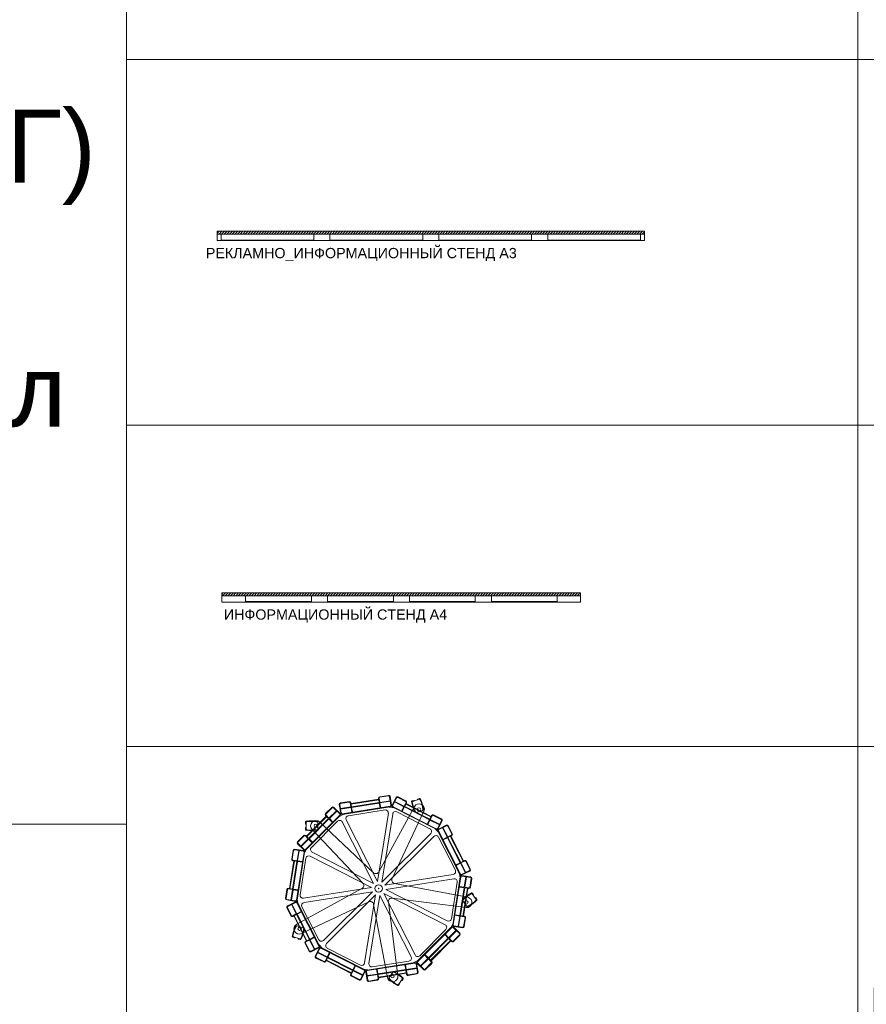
# Model space of a CAD drawing. Header units: millimetres. Extents: x -57464382 to 30606835, y -92609 to 65084.
# Tile 29 of 256: x -66369 to -63476, y -52341 to -48973. Entities that reach past the tile are written whole.
import ezdxf
from ezdxf import colors
from ezdxf.entities.mleader import LeaderData, LeaderLine
from ezdxf.math import Vec2, Vec3

# ---------------------------------------------------------------- set-up
doc = ezdxf.new("R2010")
doc.units = ezdxf.units.MM
doc.layers.get('0').update_dxf_attribs({"lineweight": 0})
doc.layers.add('09_АР_Мебель', color=4, linetype='Continuous', lineweight=9)
doc.layers.add('17_АР_Текст', color=235, linetype='Continuous', lineweight=0)
doc.layers.add('1. ПОДЛОЖКА', color=7, linetype='Continuous', lineweight=0, true_color=0x9b9292)
doc.styles.add('_ТЕКСТОВЫЙ', font='arial.ttf', dxfattribs={"width": 0.8})
doc.styles.add('HVAC_AEP', font='arial.ttf')
doc.styles.get("Standard").update_dxf_attribs({"font": 'arial.ttf'})
pattern_1 = [(45, (-19881.2765, -29620.093), (-4.4901281, 4.4901281), [])]

# ---------------------------------------------------------------- blocks, each defined once
blk = doc.blocks.new('*T175')
at = {"color": 0, "linetype": 'ByBlock', "lineweight": -2, "transparency": 16777216}
for p, q in [((0, 0), (8500, 0)), ((0, 0), (0, -27939.3)), ((8500, 0), (8500, -27939.3)), ((0, -469.7), (8500, -469.7)), ((4500, -469.7), (4500, -27939.3)), ((0, -4969.7), (8500, -4969.7)), ((0, -9469.7), (8500, -9469.7)), ((0, -13269.7), (8500, -13269.7)), ((0, -16669.7), (8500, -16669.7)), ((0, -20469.7), (8500, -20469.7)), ((0, -24269.7), (8500, -24269.7)), ((0, -26370.4), (8500, -26370.4)), ((0, -27939.3), (8500, -27939.3))]:
    blk.add_line(p, q, dxfattribs=at)
at = {"color": 0, "lineweight": 15, "transparency": 16777216, "style": 'HVAC_AEP'}
for s, insert, char_height, width, attachment_point in [('{\\H0.83333x;\\C256;Готовые блоки (Барьеры, АРМ, Почтальоны)}', (4250, -234.8), 300, 8497, 5), ('{\\fCalibri|b0|i0|c204|p34;\\C256;Группа блоков 1200\\P\\PПо невозможности разместить стандартный барьер для приёма посылок, применить откидную столешницу для МГН}', (4550, -2719.7), 250, 3900, 4), ('{\\fCalibri|b0|i0|c204|p34;\\C256;Группа блоков 1400\\P\\PПо невозможности разместить стандартный барьер для приёма посылок, применить откидную столешницу для МГН}', (4550, -7219.7), 250, 3900, 4), ('{\\fCalibri|b0|i0|c204|p34;\\C256;Группа блоков \\P\\PПочта банк 1400}', (4550, -11369.7), 250, 3900, 4), ('{\\fCalibri|b0|i0|c204|p34;\\C256;Группа блоков \\P\\PПочта банк 1200}', (4550, -14969.7), 250, 3900, 4), ('{\\C256;ГРУППА МЕБЕЛИ ЦСУ (ЦЕНТР СОЦИАЛЬНЫХ УСЛУГ)\\P\\PЕсли не помещается в кабинете можно установить в клиентском зале }', (4550, -18569.7), 250, 3900, 4), ('{\\C256;ГРУППА МЕБЕЛИ ЦСУ (ЦЕНТР СОЦИАЛЬНЫХ УСЛУГ)\\P\\P\\fCalibri|b0|i0|c204|p34;Если нет места на стол 1400 ставим выноску на стол МГН 1200}', (4550, -22369.7), 250, 3900, 4)]:
    blk.add_mtext(s, dxfattribs=dict(at, insert=insert, char_height=char_height, width=width, attachment_point=attachment_point))
blk = doc.blocks.new('_Dot')
at = {"color": 0, "linetype": 'ByBlock', "lineweight": -2}
blk.add_line((-0.5, 0), (-1, 0), dxfattribs=at)
at = {"color": 0, "linetype": 'ByBlock', "const_width": 0.5}
blk.add_lwpolyline([(-0.25, 0, 1), (0.25, 0, 1)], format="xyb", close=True, dxfattribs=at)
blk = doc.blocks.new('*T177')
at = {"color": 0, "linetype": 'ByBlock', "lineweight": -2, "transparency": 16777216}
for p, q in [((0, 0), (6500, 0)), ((0, 0), (0, -14269.7)), ((6500, 0), (6500, -14269.7)), ((0, -469.7), (6500, -469.7)), ((2500, -469.7), (2500, -14269.7)), ((0, -1735.2), (6500, -1735.2)), ((0, -2985.2), (6500, -2985.2)), ((0, -4235.2), (6500, -4235.2)), ((0, -5485.2), (6500, -5485.2)), ((0, -6735.2), (6500, -6735.2)), ((0, -7985.2), (6500, -7985.2)), ((0, -9235.2), (6500, -9235.2)), ((0, -10335.2), (6500, -10335.2)), ((0, -11435.2), (6500, -11435.2)), ((0, -12535.2), (6500, -12535.2)), ((0, -14269.7), (6500, -14269.7))]:
    blk.add_line(p, q, dxfattribs=at)
at = {"color": 0, "lineweight": 15, "transparency": 16777216, "style": 'HVAC_AEP'}
for s, insert, char_height, width, attachment_point in [('Клиентский зал', (3250, -234.8), 300, 6497, 5), ('Стол для заполнения^Jдокументов/МГН', (2550, -1102.4), 250, 3900, 4), ('Стеллаж пристенный^J2250 х 665 х 500', (2550, -2360.2), 250, 3900, 4), ('Стеллаж пристенный^J2250 х 1000 х 500', (2550, -3610.2), 250, 3900, 4), ('Стеллаж островной^J1550 х 1000 х 1000', (2550, -4860.2), 250, 3900, 4), ('Стеллаж пристенный^Jугловой^J2250 х 1000 х 500', (2550, -6110.2), 250, 3900, 4), ('Стул для мест^Jожидания (голубой)', (2550, -7360.2), 250, 3900, 4), ('Рекламно^Jинформационный^Jстенд А3', (2550, -8610.2), 250, 3900, 4), ('Информационный^Jстенд А4', (2550, -9785.2), 250, 3900, 4), ('Стойка поворотная^Jдля ГЖП', (2550, -10885.2), 250, 3900, 4), ('Стойка поворотная^Jдля открыток', (2550, -11985.2), 250, 3900, 4), ('Банкомат', (2550, -13402.4), 250, 3900, 4)]:
    blk.add_mtext(s, dxfattribs=dict(at, insert=insert, char_height=char_height, width=width, attachment_point=attachment_point))
blk = doc.blocks.new('Информационный стенд А4')
at = {"layer": '09_АР_Мебель'}
h = blk.add_hatch(dxfattribs=at)
h.set_pattern_fill('ANSI31', color=256, scale=2)
h.set_pattern_definition(pattern_1)
h.paths.add_polyline_path([(1225, 0), (1225, -10), (0, -10), (0, 0)])
for points in [[(1225, -10), (0, -10), (0, 0), (1225, 0)], [(80, -10), (305, -10), (305, -30), (80, -30)], [(360, -10), (585, -10), (585, -30), (360, -30)], [(640, -10), (865, -10), (865, -30), (640, -30)], [(920, -10), (1145, -10), (1145, -30), (920, -30)]]:
    blk.add_lwpolyline(points, close=True, dxfattribs=at)
at = {"layer": '1. ПОДЛОЖКА'}
blk.add_lwpolyline([(1225, 0), (-1.1, 0), (-1.1, -32.1), (1225, -32.1)], close=True, dxfattribs=at)
at = {"flags": 1}
for tag, p in [('КОД_ОБОРУДОВАНИЯ', (7.7, 111.4)), ('ДОП_ИНФОРМАЦИЯ', (7.7, 59.2)), ('ДОГОВОР', (12.8, 9.2))]:
    blk.add_attdef(tag, p, '', height=25, dxfattribs=at)
at = {"layer": '09_АР_Мебель', "lineweight": 0, "insert": (387.2, -56.9), "char_height": 35, "attachment_point": 2}
blk.add_mtext_dynamic_manual_height_columns('{\\C7;ИНФОРМАЦИОННЫЙ СТЕНД А4}', width=1139.681, gutter_width=12.5, heights=[0], dxfattribs=at)
blk = doc.blocks.new('Рекламно-информационный стенд А3')
at = {"layer": '09_АР_Мебель'}
h = blk.add_hatch(dxfattribs=at)
h.set_pattern_fill('ANSI31', color=256, scale=2)
h.set_pattern_definition(pattern_1)
h.paths.add_polyline_path([(1496.5, 0), (1496.5, -10), (36.5, -10), (36.5, 0)])
for points in [[(1496.5, -10), (36.5, -10), (36.5, 0), (1496.5, 0)], [(50, -10), (367, -10), (367, -30), (50, -30)], [(422, -10), (739, -10), (739, -30), (422, -30)], [(794, -10), (1111, -10), (1111, -30), (794, -30)], [(1166, -10), (1483, -10), (1483, -30), (1166, -30)]]:
    blk.add_lwpolyline(points, close=True, dxfattribs=at)
at = {"layer": '1. ПОДЛОЖКА'}
blk.add_lwpolyline([(1496.5, 0), (36.1, 0), (36.1, -31.5), (1496.5, -31.5)], close=True, dxfattribs=at)
at = {"flags": 1}
for tag, p in [('КОД_ОБОРУДОВАНИЯ', (43.9, 111.4)), ('ДОП_ИНФОРМАЦИЯ', (43.9, 59.2)), ('ДОГОВОР', (49, 9.2))]:
    blk.add_attdef(tag, p, '', height=25, dxfattribs=at)
at = {"layer": '09_АР_Мебель', "lineweight": 0, "insert": (529, -56.9), "char_height": 35, "attachment_point": 2}
blk.add_mtext_dynamic_manual_height_columns('{\\C7;РЕКЛАМНО_ИНФОРМАЦИОННЫЙ СТЕНД А3}', width=1139.681, gutter_width=12.5, heights=[0], dxfattribs=at)
blk = doc.blocks.new('Стойка поворотная для ГЖП')
at = {"layer": '09_АР_Мебель', "lineweight": 0}
for p, q in [((-94.5, 290.1), (0.3, 305.1)), ((-94.2, 288.1), (0.6, 303.1)), ((-0.2, 308.1), (0.3, 305.1)), ((0.6, 303.1), (2, 294.3)), ((1.8, 308.4), (4, 294.6)), ((33.6, 318.5), (4, 313.8)), ((33.9, 316.5), (4.3, 311.8)), ((37.3, 314), (42, 284.4)), ((39.3, 314.3), (44, 284.7)), ((59.7, 311.1), (46.1, 284.4)), ((61.5, 310.2), (47.9, 283.5)), ((65.6, 311.5), (92.3, 297.9)), ((66.5, 313.3), (93.2, 299.7)), ((116.4, 298), (138.6, 305.3)), ((139.5, 307.7), (133.5, 305.7)), ((-160, 277.4), (-181.2, 256.2)), ((-158.6, 276), (-179.8, 254.8)), ((-154.4, 276), (-133.2, 254.8)), ((-153, 277.4), (-131.7, 256.2)), ((-134.5, 286.8), (-129.8, 257.2)), ((-132.5, 287.1), (-127.9, 257.5)), ((-130.4, 292.5), (-100.7, 297.2)), ((-130.4, 273.3), (-94.8, 278.9)), ((-130.1, 290.5), (-100.4, 295.2)), ((-130, 271.3), (-94.5, 276.9)), ((-124.4, 255), (39.5, 281)), ((-124.1, 253), (39.8, 279)), ((-97, 292.7), (-94.8, 278.9)), ((-95, 293.1), (-94.5, 290.1)), ((-94.5, 276.9), (-91.8, 260.2)), ((-94.2, 288.1), (-92.8, 279.2)), ((-92.8, 279.2), (2, 294.3)), ((-92.5, 277.3), (2.3, 292.3)), ((-92.5, 277.3), (-89.9, 260.5)), ((122.6, 280.2), (0.5, 57)), ((2.3, 292.3), (5, 275.5)), ((4, 294.6), (39.5, 300.2)), ((4.3, 292.6), (39.8, 298.2)), ((4.3, 292.6), (6.9, 275.8)), ((36.5, 278.5), (51.3, 276.1)), ((48.3, 277.6), (196.2, 202.3)), ((49.2, 279.4), (197.1, 204.1)), ((54.3, 295.9), (86.3, 279.6)), ((55.2, 297.7), (87.3, 281.4)), ((86.3, 279.6), (78.6, 264.4)), ((88.1, 278.7), (80.4, 263.5)), ((93.6, 293.8), (87.3, 281.4)), ((88.1, 278.7), (173.7, 235.1)), ((93.1, 288.5), (89, 280.5)), ((89, 280.5), (174.6, 236.9)), ((93.1, 288.5), (178.7, 244.9)), ((95.4, 292.9), (94, 290.3)), ((94, 290.3), (179.6, 246.7)), ((114.1, 299.4), (120.2, 301.4)), ((151.5, 269.5), (151.9, 269.6)), ((-250.5, 133.2), (-133.2, 250.5)), ((-249.1, 131.7), (-131.7, 249.1)), ((-247, 179.1), (-179.1, 247)), ((-245.6, 177.7), (-177.7, 245.6)), ((-239.2, 171.3), (-171.3, 239.2)), ((-237.8, 169.9), (-169.9, 237.8)), ((-181.2, 249.1), (-179.1, 247)), ((-179.8, 250.5), (-169.9, 240.6)), ((-177.7, 245.6), (-171.3, 239.2)), ((-169.9, 240.6), (-144.5, 266.1)), ((-169.9, 237.8), (-157.9, 225.8)), ((-168.5, 239.2), (-143.1, 264.7)), ((-168.5, 239.2), (-156.5, 227.2)), ((-134.1, 246.7), (-120.8, 253.5)), ((-103.6, 248.7), (21.7, 268.5)), ((-3.8, 24), (33.1, 257.1)), ((11, 21.6), (47.9, 254.7)), ((45.8, 33.9), (154.7, 263.9)), ((62.4, 262.1), (175.4, 204.5)), ((126.9, 261.5), (126.5, 261.4)), ((150.2, 267), (129.4, 260.2)), ((178.7, 244.9), (174.6, 236.9)), ((182.7, 248.4), (176.4, 236)), ((176.4, 236), (208.4, 219.6)), ((180.9, 249.4), (179.6, 246.7)), ((213.5, 236.1), (186.7, 249.8)), ((214.4, 237.9), (187.7, 251.5)), ((-249.5, 227.8), (-249.5, 221.4)), ((-249.5, 201.1), (-249.5, 207.4)), ((-247.5, 202.8), (-247.5, 226.1)), ((-230, 140.3), (-140.3, 230)), ((-227.6, 202.1), (-54, 18.1)), ((-209.5, 227.4), (-209.5, 227.8)), ((-207.5, 225.4), (-207.5, 203.5)), ((-18.1, 54), (-202.2, 227.5)), ((-17.2, 17.2), (-124.3, 227.4)), ((-3.8, 24), (-110.9, 234.3)), ((173.7, 235.1), (165.9, 220)), ((175.4, 234.2), (167.7, 219)), ((175.4, 234.2), (207.5, 217.8)), ((193.2, 203.8), (203.8, 193.2)), ((214.8, 232.1), (201.2, 205.4)), ((216.6, 231.2), (202.9, 204.5)), ((231.2, 216.6), (204.5, 202.9)), ((232.1, 214.8), (205.4, 201.2)), ((217.8, 207.5), (234.2, 175.4)), ((219.6, 208.4), (236, 176.4)), ((236.1, 213.5), (249.8, 186.7)), ((237.9, 214.4), (251.5, 187.7)), ((-277.4, 160), (-256.2, 181.2)), ((-276, 158.6), (-254.8, 179.8)), ((-266.1, 144.5), (-240.6, 169.9)), ((-264.7, 143.1), (-239.2, 168.5)), ((-250.5, 179.8), (-240.6, 169.9)), ((-249.1, 181.2), (-247, 179.1)), ((-245.6, 177.7), (-239.2, 171.3)), ((-239.2, 168.5), (-227.2, 156.5)), ((-237.8, 169.9), (-225.8, 157.9)), ((-209.5, 201.5), (-209.5, 201.1)), ((11, 21.6), (177.9, 188.5)), ((21.6, 11), (188.5, 177.9)), ((202.3, 196.2), (277.6, 48.3)), ((204.1, 197.1), (279.4, 49.2)), ((204.5, 175.4), (262.1, 62.4)), ((234.2, 175.4), (219, 167.7)), ((235.1, 173.7), (220, 165.9)), ((235.1, 173.7), (278.7, 88.1)), ((248.4, 182.7), (236, 176.4)), ((244.9, 178.7), (236.9, 174.6)), ((236.9, 174.6), (280.5, 89)), ((244.9, 178.7), (288.5, 93.1)), ((249.4, 180.9), (246.7, 179.6)), ((246.7, 179.6), (290.3, 94)), ((-277.4, 153), (-256.2, 131.7)), ((-276, 154.4), (-254.8, 133.2)), ((-292.5, 130.4), (-297.2, 100.7)), ((-290.5, 130.1), (-295.2, 100.4)), ((-287.1, 132.5), (-257.5, 127.9)), ((-286.8, 134.5), (-257.2, 129.8)), ((-255, 124.4), (-281, -39.5)), ((-253, 124.1), (-279, -39.8)), ((-273.3, 130.4), (-278.9, 94.8)), ((-271.3, 130), (-276.9, 94.5)), ((-248.7, 103.6), (-268.5, -21.7)), ((-246.7, 134.1), (-253.5, 120.8)), ((-24, 3.8), (-234.3, 110.9)), ((-17.2, 17.2), (-227.4, 124.3)), ((-290.1, 94.5), (-305.1, -0.3)), ((-288.1, 94.2), (-303.1, -0.6)), ((-279.2, 92.8), (-294.3, -2)), ((-293.1, 95), (-290.1, 94.5)), ((-292.7, 97), (-278.9, 94.8)), ((-277.3, 92.5), (-292.3, -2.3)), ((-288.1, 94.2), (-279.2, 92.8)), ((-277.3, 92.5), (-260.5, 89.9)), ((-276.9, 94.5), (-260.2, 91.8)), ((278.7, 88.1), (263.5, 80.4)), ((279.6, 86.3), (264.4, 78.6)), ((279.6, 86.3), (295.9, 54.3)), ((288.5, 93.1), (280.5, 89)), ((293.8, 93.6), (281.4, 87.3)), ((281.4, 87.3), (297.7, 55.2)), ((292.9, 95.4), (290.3, 94)), ((311.5, 65.6), (297.9, 92.3)), ((313.3, 66.5), (299.7, 93.2)), ((21.6, 11), (254.7, 47.9)), ((253, -124.1), (279, 39.8)), ((255, -124.4), (281, 39.5)), ((278.5, 36.5), (276.1, 51.3)), ((310.2, 61.5), (283.5, 47.9)), ((311.1, 59.7), (284.4, 46.1)), ((314, 37.3), (284.4, 42)), ((314.3, 39.3), (284.7, 44)), ((292.6, 4.3), (298.2, 39.8)), ((294.6, 4), (300.2, 39.5)), ((316.5, 33.9), (311.8, 4.3)), ((-308.1, 0.2), (-305.1, -0.3)), ((-24, 3.8), (-257.1, -33.1)), ((24, -3.8), (257.1, 33.1)), ((304.4, -30), (54.4, 17.1)), ((248.7, -103.6), (268.5, 21.7)), ((292.3, 2.3), (275.5, 5)), ((292.6, 4.3), (275.8, 6.9)), ((277.3, -92.5), (292.3, 2.3)), ((279.2, -92.8), (294.3, 2)), ((288.1, -94.2), (303.1, 0.6)), ((290.1, -94.5), (305.1, 0.3)), ((303.1, 0.6), (294.3, 2)), ((308.4, 1.8), (294.6, 4)), ((308.1, -0.2), (305.1, 0.3)), ((318.5, 33.6), (313.8, 4)), ((-318.5, -33.6), (-313.8, -4)), ((-316.5, -33.9), (-311.8, -4.3)), ((-308.4, -1.8), (-294.6, -4)), ((-303.1, -0.6), (-294.3, -2)), ((-294.6, -4), (-300.2, -39.5)), ((-292.6, -4.3), (-298.2, -39.8)), ((-292.6, -4.3), (-275.8, -6.9)), ((-292.3, -2.3), (-275.5, -5)), ((-57, -0.5), (-280, -122.4)), ((-21.6, -11), (-254.7, -47.9)), ((-21.6, -11), (-188.5, -177.9)), ((-11, -21.6), (-177.9, -188.5)), ((-11, -21.6), (-47.9, -254.7)), ((3.8, -24), (-33.1, -257.1)), ((3.8, -24), (110.9, -234.3)), ((17.2, -17.2), (227.4, -124.3)), ((17.2, -17.2), (124.3, -227.4)), ((24, -3.8), (234.3, -110.9)), ((46.4, -33.1), (298.8, -65.5)), ((242.3, -18.3), (304.4, -30)), ((319.4, -18.6), (333.1, -37.4)), ((320, -16), (323.8, -21.2)), ((335.7, -37.6), (332, -32.5)), ((-314.3, -39.3), (-284.7, -44)), ((-314, -37.3), (-284.4, -42)), ((-313.3, -66.5), (-299.7, -93.2)), ((-311.5, -65.6), (-297.9, -92.3)), ((-311.1, -59.7), (-284.4, -46.1)), ((-310.2, -61.5), (-283.5, -47.9)), ((-297.7, -55.2), (-281.4, -87.3)), ((-295.9, -54.3), (-279.6, -86.3)), ((-279.4, -49.2), (-204.1, -197.1)), ((-278.5, -36.5), (-276.1, -51.3)), ((-277.6, -48.3), (-202.3, -196.2)), ((-263.7, -154.5), (-33.9, -45.8)), ((-262.1, -62.4), (-204.5, -175.4)), ((-17.1, -54.4), (30, -304.4)), ((65.5, -298.8), (33.1, -46.4)), ((300.3, -60.3), (287.5, -42.7)), ((287.9, -39.9), (287.7, -39.5)), ((303.1, -60.8), (303.4, -61.1)), ((-293.8, -93.6), (-281.4, -87.3)), ((-292.9, -95.4), (-290.3, -94)), ((-290.3, -94), (-246.7, -179.6)), ((-288.5, -93.1), (-280.5, -89)), ((-288.5, -93.1), (-244.9, -178.7)), ((-280.5, -89), (-236.9, -174.6)), ((-279.6, -86.3), (-264.4, -78.6)), ((-278.7, -88.1), (-263.5, -80.4)), ((-278.7, -88.1), (-235.1, -173.7)), ((276.9, -94.5), (260.2, -91.8)), ((277.3, -92.5), (260.5, -89.9)), ((271.3, -130), (276.9, -94.5)), ((273.3, -130.4), (278.9, -94.8)), ((292.7, -97), (278.9, -94.8)), ((288.1, -94.2), (279.2, -92.8)), ((293.1, -95), (290.1, -94.5)), ((290.5, -130.1), (295.2, -100.4)), ((292.5, -130.4), (297.2, -100.7)), ((-281, -129), (-281.4, -128.9)), ((-278.4, -127.7), (-257.7, -134.5)), ((131.7, -249.1), (249.1, -131.7)), ((133.2, -250.5), (250.5, -133.2)), ((246.7, -134.1), (253.5, -120.8)), ((276, -154.4), (254.8, -133.2)), ((277.4, -153), (256.2, -131.7)), ((286.8, -134.5), (257.2, -129.8)), ((287.1, -132.5), (257.5, -127.9)), ((-293.7, -166.9), (-287.7, -168.9)), ((-269.3, -172.7), (-291.5, -165.5)), ((-256.4, -137), (-256, -137.1)), ((-235.1, -173.7), (-220, -165.9)), ((-234.2, -175.4), (-219, -167.7)), ((140.3, -230), (230, -140.3)), ((237.8, -169.9), (225.8, -157.9)), ((239.2, -168.5), (227.2, -156.5)), ((239.2, -168.5), (264.7, -143.1)), ((240.6, -169.9), (266.1, -144.5)), ((276, -158.6), (254.8, -179.8)), ((277.4, -160), (256.2, -181.2)), ((-268.3, -175.1), (-274.4, -173.2)), ((-237.9, -214.4), (-251.5, -187.7)), ((-236.1, -213.5), (-249.8, -186.7)), ((-249.4, -180.9), (-246.7, -179.6)), ((-248.4, -182.7), (-236, -176.4)), ((-244.9, -178.7), (-236.9, -174.6)), ((-236, -176.4), (-219.6, -208.4)), ((-234.2, -175.4), (-217.8, -207.5)), ((-232.1, -214.8), (-205.4, -201.2)), ((-203.8, -193.2), (-193.2, -203.8)), ((169.9, -237.8), (237.8, -169.9)), ((171.3, -239.2), (239.2, -171.3)), ((177.7, -245.6), (245.6, -177.7)), ((179.1, -247), (247, -179.1)), ((245.6, -177.7), (239.2, -171.3)), ((250.5, -179.8), (240.6, -169.9)), ((249.1, -181.2), (247, -179.1)), ((-231.2, -216.6), (-204.5, -202.9)), ((-216.6, -231.2), (-202.9, -204.5)), ((-214.8, -232.1), (-201.2, -205.4)), ((-208.4, -219.6), (-176.4, -236)), ((-207.5, -217.8), (-175.4, -234.2)), ((-197.1, -204.1), (-49.2, -279.4)), ((-196.2, -202.3), (-48.3, -277.6)), ((-175.4, -204.5), (-62.4, -262.1)), ((-175.4, -234.2), (-167.7, -219)), ((-173.7, -235.1), (-165.9, -220)), ((-173.7, -235.1), (-88.1, -278.7)), ((168.5, -239.2), (156.5, -227.2)), ((169.9, -237.8), (157.9, -225.8)), ((-214.4, -237.9), (-187.7, -251.5)), ((-213.5, -236.1), (-186.7, -249.8)), ((-182.7, -248.4), (-176.4, -236)), ((-180.9, -249.4), (-179.6, -246.7)), ((-179.6, -246.7), (-94, -290.3)), ((-178.7, -244.9), (-174.6, -236.9)), ((-178.7, -244.9), (-93.1, -288.5)), ((-174.6, -236.9), (-89, -280.5)), ((-88.1, -278.7), (-80.4, -263.5)), ((-86.3, -279.6), (-78.6, -264.4)), ((124.1, -253), (-39.8, -279)), ((124.4, -255), (-39.5, -281)), ((103.6, -248.7), (-21.7, -268.5)), ((92.5, -277.3), (89.9, -260.5)), ((94.5, -276.9), (91.8, -260.2)), ((134.1, -246.7), (120.8, -253.5)), ((132.5, -287.1), (127.9, -257.5)), ((134.5, -286.8), (129.8, -257.2)), ((153, -277.4), (131.7, -256.2)), ((154.4, -276), (133.2, -254.8)), ((143.1, -264.7), (168.5, -239.2)), ((144.5, -266.1), (169.9, -240.6)), ((158.6, -276), (179.8, -254.8)), ((160, -277.4), (181.2, -256.2)), ((179.8, -250.5), (169.9, -240.6)), ((177.7, -245.6), (171.3, -239.2)), ((181.2, -249.1), (179.1, -247)), ((-95.4, -292.9), (-94, -290.3)), ((-93.6, -293.8), (-87.3, -281.4)), ((-66.5, -313.3), (-93.2, -299.7)), ((-93.1, -288.5), (-89, -280.5)), ((-65.6, -311.5), (-92.3, -297.9)), ((-87.3, -281.4), (-55.2, -297.7)), ((-86.3, -279.6), (-54.3, -295.9)), ((-61.5, -310.2), (-47.9, -283.5)), ((-59.7, -311.1), (-46.1, -284.4)), ((-36.5, -278.5), (-51.3, -276.1)), ((-39.3, -314.3), (-44, -284.7)), ((-37.3, -314), (-42, -284.4)), ((-4.3, -292.6), (-39.8, -298.2)), ((-4, -294.6), (-39.5, -300.2)), ((-4.3, -292.6), (-6.9, -275.8)), ((-2.3, -292.3), (-5, -275.5)), ((-1.8, -308.4), (-4, -294.6)), ((92.5, -277.3), (-2.3, -292.3)), ((92.8, -279.2), (-2, -294.3)), ((-0.6, -303.1), (-2, -294.3)), ((94.2, -288.1), (-0.6, -303.1)), ((94.5, -290.1), (-0.3, -305.1)), ((35.4, -304.3), (48.2, -286.6)), ((51.1, -286.1), (51.3, -285.8)), ((94.2, -288.1), (92.8, -279.2)), ((130, -271.3), (94.5, -276.9)), ((95, -293.1), (94.5, -290.1)), ((130.4, -273.3), (94.8, -278.9)), ((97, -292.7), (94.8, -278.9)), ((130.1, -290.5), (100.4, -295.2)), ((130.4, -292.5), (100.7, -297.2)), ((-33.9, -316.5), (-4.3, -311.8)), ((-33.6, -318.5), (-4, -313.8)), ((0.2, -308.1), (-0.3, -305.1)), ((35.8, -307.1), (35.6, -307.4)), ((81, -309.5), (67.3, -328.4)), ((68, -330.9), (71.7, -325.8)), ((83.7, -309.3), (79.9, -314.5))]:
    blk.add_line(p, q, dxfattribs=at)
for centre, radius in [((137.7, 270.3), 6), ((-214.5, 214.4), 6), ((0, 0), 12.8), ((0, 0), 12.8), ((0, 0), 1), ((299.6, -47.4), 6), ((-270.2, -137.7), 6), ((47.5, -299.6), 6)]:
    blk.add_circle(centre, radius, dxfattribs=at)
for centre, radius, start, end in [((4.7, 308.9), 5, 99, 189), ((4.7, 308.9), 3, 99, 189), ((34.4, 313.6), 5, 9, 99), ((34.4, 313.6), 3, 9, 99), ((64.2, 308.8), 5, 63, 153), ((64.2, 308.8), 3, 63, 153), ((134.1, 303.8), 2, 108, 198), ((139.2, 303.4), 2, 27.4942, 108), ((140.2, 305.8), 2, 28.4757, 108), ((53.1, 258.6), 99, 6.1011, 27.4942), ((53.1, 258.6), 101, 7.5243, 28.4757), ((-156.5, 273.9), 5, 45, 135), ((-156.5, 273.9), 3, 45, 135), ((-129.6, 287.6), 5, 99, 189), ((-129.6, 287.6), 3, 99, 189), ((-100, 292.3), 5, 9, 99), ((-100, 292.3), 3, 9, 99), ((39.1, 283.9), 3, 279, 9), ((39.1, 283.9), 5, 279, 9), ((50.6, 282.1), 5, 153, 243), ((50.6, 282.1), 3, 153, 243), ((90.9, 295.2), 3, 333, 63), ((90.9, 295.2), 5, 333, 63), ((114.8, 297.5), 2, 108, 187.5243), ((212.9, 310.5), 101, 187.5243, 208.4757), ((117, 296.1), 2, 108, 188.5058), ((212.9, 310.5), 99, 188.5058, 209.8989), ((120.8, 299.5), 2, 18, 108), ((138.4, 271.6), 18, 334.6681, 151.3319), ((151.3, 271.5), 2, 288, 7.5243), ((-177.7, 252.7), 5, 135, 225), ((-177.7, 252.7), 3, 135, 225), ((-135.3, 252.7), 3, 315, 45), ((-135.3, 252.7), 5, 315, 45), ((-124.9, 258), 5, 189, 279), ((-124.9, 258), 3, 189, 279), ((-102, 238.8), 10, 99, 207), ((23.2, 258.6), 10, 351, 99), ((57.8, 253.2), 10, 63, 171), ((125.9, 263.3), 2, 208.4757, 288), ((128.8, 262.1), 2, 209.8989, 288), ((149.6, 268.9), 2, 288, 6.1011), ((185.4, 247.1), 5, 63, 153), ((185.4, 247.1), 3, 63, 153), ((212.1, 233.5), 3, 333, 63), ((212.1, 233.5), 5, 333, 63), ((-247.5, 227.8), 2, 100.4757, 180), ((-247.5, 221.4), 2, 180, 270), ((-247.5, 207.4), 2, 90, 180), ((-229.5, 130.4), 101, 79.5243, 100.4757), ((-245.5, 226.1), 2, 99.4942, 180), ((-245.5, 202.8), 2, 180, 260.5058), ((-229.5, 130.4), 99, 78.1011, 99.4942), ((-214.5, 214.4), 18, 46.6883, 223.3319), ((-211.5, 227.8), 2, 360, 79.5243), ((-209.5, 225.4), 2, 360, 78.1011), ((-209.5, 203.5), 2, 281.8989, 360), ((-133.2, 222.9), 10, 27, 135), ((170.8, 195.6), 10, 315, 63), ((198.5, 206.7), 5, 243, 333), ((198.5, 206.7), 3, 243, 333), ((206.7, 198.5), 5, 117, 207), ((233.5, 212.1), 5, 27, 117), ((233.5, 212.1), 3, 27, 117), ((-252.7, 177.7), 5, 45, 135), ((-252.7, 177.7), 3, 45, 135), ((-247.5, 201.1), 2, 180, 259.5243), ((-229.5, 298.4), 101, 259.5243, 280.4757), ((-229.5, 298.4), 99, 260.5058, 281.8989), ((-211.5, 201.1), 2, 280.4757, 360), ((195.6, 170.8), 10, 27, 135), ((206.7, 198.5), 3, 117, 207), ((247.1, 185.4), 3, 297, 27), ((247.1, 185.4), 5, 297, 27), ((-273.9, 156.5), 5, 135, 225), ((-273.9, 156.5), 3, 135, 225), ((-222.9, 133.2), 10, 135, 243), ((-287.6, 129.6), 5, 81, 171), ((-287.6, 129.6), 3, 81, 171), ((-258, 124.9), 3, 351, 81), ((-258, 124.9), 5, 351, 81), ((-252.7, 135.3), 5, 225, 315), ((-252.7, 135.3), 3, 225, 315), ((-238.8, 102), 10, 63, 171), ((-292.3, 100), 5, 171, 261), ((-292.3, 100), 3, 171, 261), ((295.2, 90.9), 5, 27, 117), ((295.2, 90.9), 3, 27, 117), ((-9.9, 62.7), 11.9, 226.6681, 331.3319), ((56.6, 28.8), 11.9, 154.6681, 259.3319), ((253.2, 57.8), 10, 279, 27), ((282.1, 50.6), 5, 207, 297), ((283.9, 39.1), 5, 81, 171), ((282.1, 50.6), 3, 207, 297), ((283.9, 39.1), 3, 81, 171), ((308.8, 64.2), 3, 297, 27), ((308.8, 64.2), 5, 297, 27), ((313.6, 34.4), 3, 351, 81), ((313.6, 34.4), 5, 351, 81), ((-308.9, -4.7), 5, 81, 171), ((-62.7, 9.9), 11.9, 298.6499, 43.3319), ((258.6, 23.2), 10, 351, 99), ((308.9, 4.7), 5, 261, 351), ((308.9, 4.7), 3, 261, 351), ((-313.6, -34.4), 5, 171, 261), ((-308.9, -4.7), 3, 81, 171), ((-258.6, -23.2), 10, 171, 279), ((44.9, -44.9), 11.9, 82.6681, 187.3319), ((361.1, -106.5), 99, 116.5058, 137.8989), ((361.1, -106.5), 101, 115.5243, 136.4757), ((301.1, -47.7), 18, 262.6681, 79.3319), ((317.8, -19.7), 2, 36, 116.5058), ((318.4, -17.2), 2, 36, 115.5243), ((322.2, -22.3), 2, 306, 36), ((330.4, -33.7), 2, 36, 126), ((-313.6, -34.4), 3, 171, 261), ((-308.8, -64.2), 5, 117, 207), ((-308.8, -64.2), 3, 117, 207), ((-283.9, -39.1), 5, 261, 351), ((-283.9, -39.1), 3, 261, 351), ((-282.1, -50.6), 5, 27, 117), ((-282.1, -50.6), 3, 27, 117), ((-253.2, -57.8), 10, 99, 207), ((-28.8, -56.6), 11.9, 10.6681, 115.3101), ((289.1, -41.5), 2, 137.8989, 216), ((289.3, -38.4), 2, 136.4757, 216), ((301.9, -59.2), 2, 216, 294.1011), ((262.3, 29.4), 99, 294.1011, 315.4942), ((305, -60), 2, 216, 295.5243), ((262.3, 29.4), 101, 295.5243, 316.4757), ((331.5, -38.6), 2, 315.4942, 36), ((334.1, -38.8), 2, 316.4757, 36), ((-295.2, -90.9), 5, 207, 297), ((-295.2, -90.9), 3, 207, 297), ((292.3, -100), 3, 351, 81), ((292.3, -100), 5, 351, 81), ((-195, -178), 101, 151.5243, 172.4757), ((-195, -178), 99, 150.1011, 171.4942), ((-271.4, -138.2), 18, 118.6499, 295.3101), ((-282, -130.8), 2, 72, 151.5243), ((-279.1, -129.6), 2, 72, 150.1011), ((-258.3, -136.4), 2, 353.8989, 72), ((222.9, -133.2), 10, 315, 63), ((238.8, -102), 10, 243, 351), ((252.7, -135.3), 5, 45, 135), ((252.7, -135.3), 3, 45, 135), ((258, -124.9), 5, 171, 261), ((258, -124.9), 3, 171, 261), ((287.6, -129.6), 5, 261, 351), ((287.6, -129.6), 3, 261, 351), ((-293.1, -165), 2, 172.4757, 252), ((-290.9, -163.6), 2, 171.4942, 252), ((-287.1, -167), 2, 252, 342), ((-354.7, -126), 99, 332.5058, 353.8989), ((-354.7, -126), 101, 331.5243, 352.4757), ((-256.6, -139), 2, 352.4757, 72), ((273.9, -156.5), 3, 315, 45), ((273.9, -156.5), 5, 315, 45), ((-273.8, -171.3), 2, 162, 252), ((-268.7, -170.8), 2, 252, 332.5058), ((-267.7, -173.2), 2, 252, 331.5243), ((-247.1, -185.4), 5, 117, 207), ((-247.1, -185.4), 3, 117, 207), ((-206.7, -198.5), 3, 297, 27), ((-195.6, -170.8), 10, 207, 315), ((-206.7, -198.5), 5, 297, 27), ((-198.5, -206.7), 5, 63, 153), ((-170.8, -195.6), 10, 135, 243), ((252.7, -177.7), 5, 225, 315), ((252.7, -177.7), 3, 225, 315), ((-233.5, -212.1), 5, 207, 297), ((-233.5, -212.1), 3, 207, 297), ((-212.1, -233.5), 5, 153, 243), ((-212.1, -233.5), 3, 153, 243), ((-198.5, -206.7), 3, 63, 153), ((102, -238.8), 10, 279, 27), ((133.2, -222.9), 10, 207, 315), ((-185.4, -247.1), 5, 243, 333), ((-185.4, -247.1), 3, 243, 333), ((-57.8, -253.2), 10, 243, 351), ((-23.2, -258.6), 10, 171, 279), ((124.9, -258), 5, 9, 99), ((124.9, -258), 3, 9, 99), ((135.3, -252.7), 5, 135, 225), ((135.3, -252.7), 3, 135, 225), ((177.7, -252.7), 3, 315, 45), ((177.7, -252.7), 5, 315, 45), ((-90.9, -295.2), 5, 153, 243), ((-90.9, -295.2), 3, 153, 243), ((-50.6, -282.1), 3, 333, 63), ((-50.6, -282.1), 5, 333, 63), ((-39.1, -283.9), 5, 99, 189), ((-39.1, -283.9), 3, 99, 189), ((47.7, -301.1), 18, 190.6681, 7.3319), ((49.9, -287.8), 2, 65.8989, 144), ((10.3, -376.3), 99, 44.5058, 65.8989), ((52.9, -287), 2, 64.4757, 144), ((10.3, -376.3), 101, 43.5243, 64.4757), ((100, -292.3), 5, 189, 279), ((100, -292.3), 3, 189, 279), ((129.6, -287.6), 3, 279, 9), ((129.6, -287.6), 5, 279, 9), ((156.5, -273.9), 5, 225, 315), ((156.5, -273.9), 3, 225, 315), ((-64.2, -308.8), 5, 243, 333), ((-64.2, -308.8), 3, 243, 333), ((-34.4, -313.6), 5, 189, 279), ((-34.4, -313.6), 3, 189, 279), ((-4.7, -308.9), 3, 279, 9), ((-4.7, -308.9), 5, 279, 9), ((37, -305.5), 2, 144, 222.1011), ((37.2, -308.6), 2, 144, 223.5243), ((109, -240.4), 99, 222.1011, 243.4942), ((109, -240.4), 101, 223.5243, 244.4757), ((65.7, -327.2), 2, 243.4942, 324), ((66.3, -329.8), 2, 244.4757, 324), ((70.1, -324.6), 2, 324, 54), ((78.3, -313.3), 2, 234, 324), ((79.4, -308.3), 2, 324, 44.5058), ((82, -308.2), 2, 324, 43.5243)]:
    blk.add_arc(centre, radius, start, end, dxfattribs=at)
blk.add_point((0, 0), dxfattribs=at)
at = {"flags": 1}
for tag, p in [('КОД_ОБОРУДОВАНИЯ', (213.3, 358.4)), ('ДОП_ИНФОРМАЦИЯ', (213.3, 306.2)), ('ДОГОВОР', (300, 250))]:
    blk.add_attdef(tag, p, '', height=25, dxfattribs=at)

msp = doc.modelspace()

# ---------------------------------------------------------------- block references
for name, p in [('*T175', (-74504.5, -27455.1)), ('*T177', (-66004.5, -41124.8)), ('Рекламно-информационный стенд А3', (-65730.7, -49697.3)), ('Информационный стенд А4', (-65677.1, -50933.6))]:
    msp.add_blockref(name, p)
at = {"lineweight": 0}
msp.add_blockref('Стойка поворотная для ГЖП', (-65142.4, -51945.1), dxfattribs=at)

# ---------------------------------------------------------------- leaders
at = {"layer": '17_АР_Текст', "lineweight": 18}
ml = msp.add_multileader_mtext('Standard', dxfattribs=at)
ml.set_content('ЦСУ оборудование:\\PМонитор 23,8"\\PСистемный блок (с комплектующими)\\PИсточник бесперебойного питания\\PМышь, клавиатура\\PWeb-камера\\PМФУ лазерный', color=256, style='_ТЕКСТОВЫЙ')
ml.set_leader_properties(lineweight=0)
ml.set_arrow_properties(name='DOT')
ml.build(insert=Vec2(0, 0))
ml.multileader.update_dxf_attribs({"text_left_attachment_type": 6, "text_right_attachment_type": 6, "dogleg_length": 0.36, "arrow_head_size": 50, "scale": 100})
ctx = ml.context
ctx.base_point, ctx.scale, ctx.char_height, ctx.arrow_head_size, ctx.landing_gap_size, ctx.plane_origin = Vec3(-74068.3, -49557), 100, 200, 50, 100, Vec3(-68828.3, -44334.1)
ctx.left_attachment, ctx.right_attachment, ctx.attachment_type = 6, 6, 2
notes = []
notes.append((ctx, [(1, (1, 1, 0), (-74104.3, -49557), (1, 0), 36, [(0, [(-74104.3, -48496.4)], 0, [])])]))
ctx.mtext.insert, ctx.mtext.width, ctx.mtext.defined_height, ctx.mtext.flow_direction = Vec3(-73968.3, -49301.5), 5220.324, 815.5, 5
for ctx, leaders in notes:
    for number, flags, end, landing, length, lines in leaders:
        leader = LeaderData()
        leader.index, (leader.has_last_leader_line, leader.has_dogleg_vector, leader.attachment_direction) = number, flags
        leader.last_leader_point, leader.dogleg_vector, leader.dogleg_length = Vec3(end), Vec3(landing), length
        for number, points, colour, breaks in lines:
            line = LeaderLine()
            line.index, line.vertices, line.color, line.breaks = number, Vec3.list(points), colors.encode_raw_color(colour), breaks
            leader.lines.append(line)
        ctx.leaders.append(leader)

doc.saveas('drawing.dxf')
